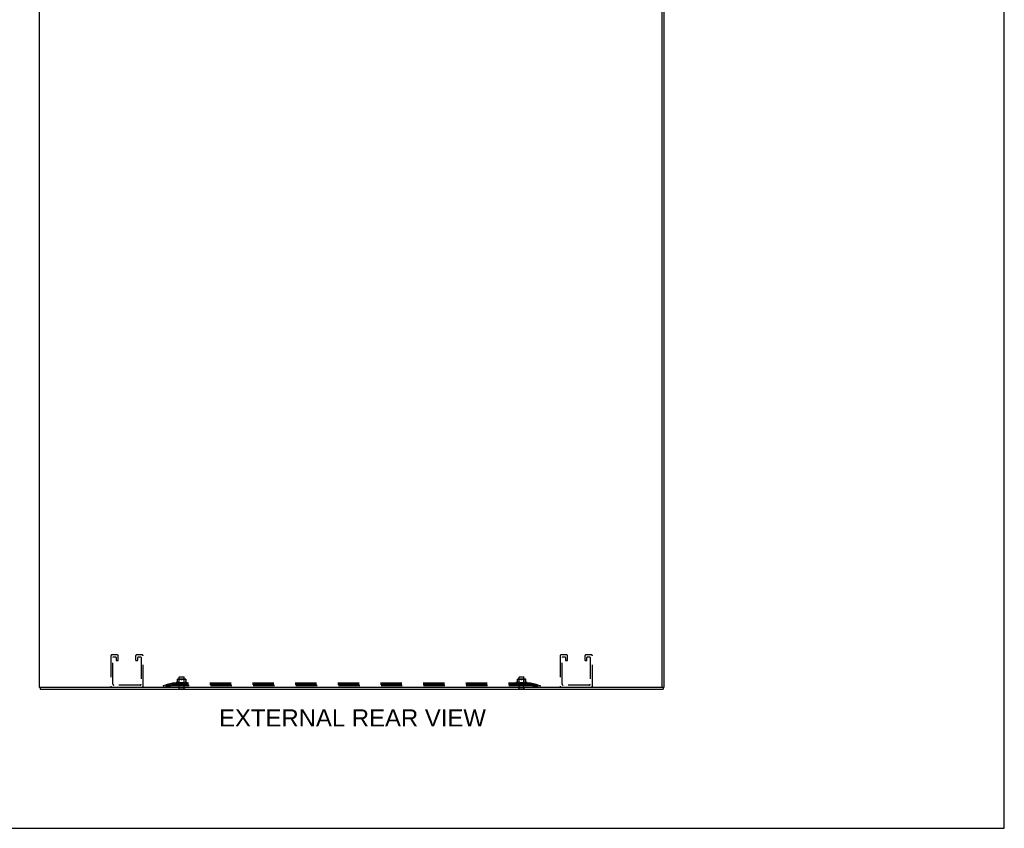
# Model space of a CAD drawing. Header units: inches. Extents: x 0 to 195, y 0 to 126.
# Tile 39 of 41: x 146 to 195, y 0 to 41. Entities that reach past the tile are written whole.
import ezdxf

# ---------------------------------------------------------------- set-up
doc = ezdxf.new("R2010")
doc.units = ezdxf.units.IN
doc.header["$LTSCALE"] = 10.747126
doc.header["$MEASUREMENT"] = 0
doc.linetypes.add('HIDDEN', pattern=[0.2, 0.1, -0.1])
doc.layers.get('0').update_dxf_attribs({"linetype": 'CONTINUOUS'})
doc.layers.add('DEFAULT_2', color=8, linetype='HIDDEN')
doc.layers.add('DIMENSIONS', color=7, linetype='CONTINUOUS')
doc.styles.get("Standard").update_dxf_attribs({"font": 'arial.ttf'})

msp = doc.modelspace()

# ---------------------------------------------------------------- linework, layer by layer
at = {"color": 7, "linetype": 'Continuous'}
for p, q in [((195.402, 0), (195.402, 126.437)), ((146.817, 7.118), (146.817, 7.014)), ((147.596, 7.01), (147.596, 7.014)), ((147.596, 7.01), (147.933, 7.01)), ((147.933, 7.01), (147.933, 7.014)), ((153.782, 7.01), (153.782, 7.014)), ((153.782, 7.01), (154.119, 7.01)), ((154.119, 7.01), (154.119, 7.014)), ((170.907, 7.01), (170.907, 7.014)), ((170.907, 7.01), (171.244, 7.01)), ((171.244, 7.01), (171.244, 7.014)), ((177.092, 7.01), (177.092, 7.014)), ((177.092, 7.01), (177.429, 7.01)), ((177.429, 7.01), (177.429, 7.014)), ((178.157, 7.118), (178.157, 7.133)), ((178.157, 7.118), (178.261, 7.118)), ((178.209, 7.118), (178.209, 7.014)), ((0, 0), (195.402, 0))]:
    msp.add_line(p, q, dxfattribs=at)
at = {"color": 3, "linetype": 'Continuous'}
for p, q in [((146.765, 77.776), (146.765, 7.118)), ((178.157, 7.133), (178.157, 77.761)), ((178.261, 7.118), (178.261, 77.776)), ((146.765, 7.118), (178.142, 7.118)), ((146.817, 7.014), (178.209, 7.014))]:
    msp.add_line(p, q, dxfattribs=at)
msp.add_arc((178.142, 7.133), 0.015, 270, 360, dxfattribs=at)
at = {"layer": 'DEFAULT_2', "color": 8, "linetype": 'HIDDEN'}
for p, q in [((150.381, 8.697), (150.381, 7.164)), ((150.71, 8.743), (150.427, 8.743)), ((150.485, 7.268), (150.485, 8.616)), ((150.508, 8.639), (150.629, 8.639)), ((150.652, 8.616), (150.652, 8.485)), ((150.675, 8.462), (150.733, 8.462)), ((150.756, 8.485), (150.756, 8.697)), ((151.631, 8.697), (151.631, 8.485)), ((151.654, 8.462), (151.712, 8.462)), ((151.96, 8.743), (151.677, 8.743)), ((151.735, 8.485), (151.735, 8.616)), ((151.758, 8.639), (151.879, 8.639)), ((151.902, 8.616), (151.902, 7.268)), ((152.006, 7.164), (152.006, 8.697)), ((173.019, 8.697), (173.019, 7.164)), ((173.348, 8.743), (173.065, 8.743)), ((173.123, 7.268), (173.123, 8.616)), ((173.146, 8.639), (173.267, 8.639)), ((173.29, 8.616), (173.29, 8.485)), ((173.313, 8.462), (173.371, 8.462)), ((173.394, 8.485), (173.394, 8.697)), ((174.269, 8.697), (174.269, 8.485)), ((174.292, 8.462), (174.35, 8.462)), ((174.598, 8.743), (174.315, 8.743)), ((174.373, 8.485), (174.373, 8.616)), ((174.396, 8.639), (174.517, 8.639)), ((174.54, 8.616), (174.54, 7.268)), ((174.644, 7.164), (174.644, 8.697)), ((153.742, 7.39), (153.742, 7.52)), ((153.765, 7.508), (153.756, 7.504)), ((153.774, 7.511), (153.765, 7.508)), ((154.13, 7.525), (153.771, 7.525)), ((153.783, 7.513), (153.774, 7.511)), ((153.793, 7.515), (153.783, 7.513)), ((153.802, 7.517), (153.793, 7.515)), ((153.812, 7.518), (153.802, 7.517)), ((153.825, 7.505), (153.805, 7.525)), ((153.82, 7.519), (153.811, 7.518)), ((153.829, 7.519), (153.82, 7.519)), ((154.075, 7.505), (153.825, 7.505)), ((153.825, 7.342), (153.825, 7.505)), ((153.836, 7.635), (153.826, 7.625)), ((154.074, 7.625), (153.826, 7.625)), ((153.826, 7.028), (153.826, 7.625)), ((153.838, 7.52), (153.829, 7.519)), ((153.836, 7.635), (154.064, 7.635)), ((153.846, 7.52), (153.837, 7.52)), ((153.854, 7.52), (153.846, 7.52)), ((153.863, 7.519), (153.854, 7.52)), ((153.872, 7.519), (153.863, 7.519)), ((153.881, 7.518), (153.872, 7.519)), ((153.89, 7.517), (153.881, 7.518)), ((153.9, 7.515), (153.89, 7.517)), ((153.909, 7.513), (153.899, 7.515)), ((153.918, 7.511), (153.909, 7.513)), ((153.927, 7.508), (153.936, 7.504)), ((153.973, 7.508), (153.965, 7.504)), ((153.982, 7.511), (153.973, 7.508)), ((153.991, 7.513), (153.982, 7.511)), ((154.001, 7.515), (153.991, 7.513)), ((154.01, 7.517), (154.001, 7.515)), ((154.02, 7.518), (154.01, 7.517)), ((154.029, 7.519), (154.019, 7.518)), ((154.038, 7.519), (154.029, 7.519)), ((154.046, 7.52), (154.037, 7.519)), ((154.055, 7.52), (154.046, 7.52)), ((154.063, 7.52), (154.054, 7.52)), ((154.071, 7.519), (154.063, 7.52)), ((154.064, 7.635), (154.074, 7.625)), ((154.08, 7.519), (154.071, 7.519)), ((154.074, 7.028), (154.074, 7.625)), ((154.075, 7.505), (154.095, 7.525)), ((154.075, 7.342), (154.075, 7.505)), ((154.089, 7.518), (154.08, 7.519)), ((154.098, 7.517), (154.089, 7.518)), ((154.108, 7.515), (154.098, 7.517)), ((154.117, 7.513), (154.108, 7.515)), ((154.158, 7.52), (154.158, 7.39)), ((170.867, 7.39), (170.867, 7.52)), ((170.89, 7.508), (170.881, 7.504)), ((170.899, 7.511), (170.89, 7.508)), ((171.255, 7.525), (170.896, 7.525)), ((170.908, 7.513), (170.899, 7.511)), ((170.918, 7.515), (170.908, 7.513)), ((170.927, 7.517), (170.918, 7.515)), ((170.937, 7.518), (170.927, 7.517)), ((170.95, 7.505), (170.93, 7.525)), ((170.945, 7.519), (170.936, 7.518)), ((170.954, 7.519), (170.945, 7.519)), ((171.2, 7.505), (170.95, 7.505)), ((170.95, 7.342), (170.95, 7.505)), ((170.961, 7.635), (170.951, 7.625)), ((171.199, 7.625), (170.951, 7.625)), ((170.951, 7.028), (170.951, 7.625)), ((170.963, 7.52), (170.954, 7.519)), ((170.961, 7.635), (171.189, 7.635)), ((170.971, 7.52), (170.962, 7.52)), ((170.979, 7.52), (170.971, 7.52)), ((170.988, 7.519), (170.979, 7.52)), ((170.997, 7.519), (170.988, 7.519)), ((171.006, 7.518), (170.997, 7.519)), ((171.015, 7.517), (171.006, 7.518)), ((171.025, 7.515), (171.015, 7.517)), ((171.034, 7.513), (171.024, 7.515)), ((171.043, 7.511), (171.034, 7.513)), ((171.052, 7.508), (171.061, 7.504)), ((171.098, 7.508), (171.09, 7.504)), ((171.107, 7.511), (171.098, 7.508)), ((171.116, 7.513), (171.107, 7.511)), ((171.126, 7.515), (171.116, 7.513)), ((171.135, 7.517), (171.126, 7.515)), ((171.145, 7.518), (171.135, 7.517)), ((171.154, 7.519), (171.144, 7.518)), ((171.163, 7.519), (171.154, 7.519)), ((171.171, 7.52), (171.162, 7.519)), ((171.18, 7.52), (171.171, 7.52)), ((171.188, 7.52), (171.179, 7.52)), ((171.196, 7.519), (171.188, 7.52)), ((171.189, 7.635), (171.199, 7.625)), ((171.205, 7.519), (171.196, 7.519)), ((171.199, 7.028), (171.199, 7.625)), ((171.2, 7.505), (171.22, 7.525)), ((171.2, 7.342), (171.2, 7.505)), ((171.214, 7.518), (171.205, 7.519)), ((171.223, 7.517), (171.214, 7.518)), ((171.233, 7.515), (171.223, 7.517)), ((171.242, 7.513), (171.233, 7.515)), ((171.252, 7.511), (171.242, 7.513)), ((171.26, 7.508), (171.252, 7.511)), ((171.26, 7.508), (171.269, 7.504)), ((171.283, 7.52), (171.283, 7.39)), ((151.856, 7.222), (150.531, 7.222)), ((153.013, 7.194), (153.493, 7.318)), ((153.013, 7.194), (153.032, 7.119)), ((153.032, 7.119), (153.513, 7.243)), ((153.505, 7.32), (153.145, 7.233)), ((153.505, 7.245), (153.145, 7.158)), ((153.145, 7.233), (153.145, 7.158)), ((153.145, 7.228), (153.165, 7.153)), ((153.493, 7.318), (153.513, 7.243)), ((153.533, 7.325), (153.505, 7.32)), ((153.505, 7.32), (153.505, 7.245)), ((153.533, 7.25), (153.505, 7.245)), ((171.517, 7.194), (153.508, 7.194)), ((171.517, 7.119), (153.508, 7.119)), ((153.533, 7.325), (153.513, 7.318)), ((153.513, 7.318), (153.513, 7.243)), ((153.533, 7.25), (153.513, 7.243)), ((153.533, 7.325), (153.533, 7.245)), ((171.493, 7.323), (153.533, 7.323)), ((171.493, 7.245), (153.533, 7.245)), ((153.669, 7.34), (153.669, 7.339)), ((153.673, 7.328), (153.673, 7.327)), ((153.722, 7.371), (153.68, 7.355)), ((153.809, 7.324), (153.682, 7.326)), ((153.696, 7.326), (153.695, 7.326)), ((153.817, 7.324), (153.696, 7.326)), ((153.817, 7.324), (153.698, 7.326)), ((153.719, 7.326), (153.719, 7.326)), ((153.719, 7.326), (153.724, 7.325)), ((153.829, 7.324), (153.719, 7.326)), ((153.719, 7.326), (153.719, 7.326)), ((153.723, 7.326), (153.722, 7.326)), ((153.83, 7.324), (153.723, 7.326)), ((153.751, 7.326), (153.751, 7.326)), ((153.846, 7.324), (153.751, 7.326)), ((153.847, 7.324), (153.755, 7.326)), ((153.761, 7.325), (153.769, 7.324)), ((153.769, 7.324), (153.775, 7.323)), ((153.782, 7.028), (154.119, 7.028)), ((153.782, 7.014), (153.782, 7.028)), ((153.867, 7.324), (153.79, 7.326)), ((153.79, 7.326), (153.79, 7.326)), ((153.867, 7.324), (153.795, 7.326)), ((153.806, 7.324), (153.817, 7.323)), ((153.806, 7.323), (153.807, 7.324)), ((153.807, 7.324), (153.825, 7.342)), ((153.807, 7.324), (153.807, 7.324)), ((153.809, 7.324), (153.809, 7.324)), ((153.809, 7.324), (153.809, 7.324)), ((153.81, 7.323), (153.81, 7.245)), ((153.813, 7.323), (153.817, 7.324)), ((153.817, 7.324), (153.817, 7.324)), ((153.82, 7.323), (153.817, 7.324)), ((153.817, 7.324), (153.817, 7.324)), ((153.824, 7.323), (153.829, 7.324)), ((154.075, 7.342), (153.825, 7.342)), ((153.829, 7.324), (153.83, 7.324)), ((153.83, 7.324), (153.829, 7.324)), ((153.834, 7.323), (153.83, 7.324)), ((153.89, 7.324), (153.834, 7.326)), ((153.834, 7.326), (153.835, 7.326)), ((153.835, 7.326), (153.843, 7.325)), ((153.891, 7.324), (153.84, 7.326)), ((153.84, 7.323), (153.846, 7.324)), ((153.843, 7.325), (153.863, 7.323)), ((153.852, 7.323), (153.846, 7.324)), ((153.847, 7.324), (153.846, 7.324)), ((153.846, 7.324), (153.846, 7.324)), ((153.859, 7.323), (153.867, 7.324)), ((153.874, 7.323), (153.867, 7.324)), ((153.867, 7.324), (153.867, 7.324)), ((153.867, 7.324), (153.867, 7.324)), ((153.882, 7.323), (153.89, 7.324)), ((153.883, 7.326), (153.913, 7.323)), ((153.916, 7.324), (153.883, 7.326)), ((153.883, 7.326), (153.883, 7.326)), ((153.917, 7.324), (153.889, 7.326)), ((153.891, 7.324), (153.89, 7.324)), ((153.89, 7.324), (153.891, 7.324)), ((153.899, 7.323), (153.891, 7.324)), ((153.907, 7.323), (153.916, 7.324)), ((153.917, 7.324), (153.916, 7.324)), ((153.916, 7.324), (153.917, 7.324)), ((153.925, 7.323), (153.917, 7.324)), ((153.934, 7.323), (153.943, 7.324)), ((153.952, 7.323), (153.944, 7.324)), ((153.945, 7.324), (153.945, 7.324)), ((153.945, 7.324), (153.945, 7.324)), ((153.945, 7.324), (153.945, 7.324)), ((153.945, 7.324), (153.945, 7.324)), ((153.947, 7.323), (153.946, 7.323)), ((153.992, 7.326), (153.962, 7.323)), ((153.98, 7.323), (153.971, 7.324)), ((153.985, 7.326), (153.977, 7.325)), ((153.989, 7.323), (153.997, 7.324)), ((154.036, 7.326), (153.997, 7.324)), ((154.042, 7.326), (153.997, 7.324)), ((154.006, 7.323), (153.997, 7.324)), ((153.997, 7.324), (153.997, 7.324)), ((153.997, 7.324), (153.997, 7.324)), ((154.042, 7.326), (154.012, 7.323)), ((154.014, 7.323), (154.022, 7.324)), ((154.084, 7.326), (154.022, 7.324)), ((154.089, 7.326), (154.022, 7.324)), ((154.03, 7.323), (154.022, 7.324)), ((154.022, 7.324), (154.022, 7.324)), ((154.022, 7.324), (154.022, 7.324)), ((154.022, 7.324), (154.022, 7.324)), ((154.038, 7.323), (154.044, 7.324)), ((154.042, 7.326), (154.042, 7.326)), ((154.126, 7.326), (154.044, 7.324)), ((154.131, 7.326), (154.044, 7.324)), ((154.051, 7.323), (154.044, 7.324)), ((154.044, 7.324), (154.044, 7.324)), ((154.044, 7.324), (154.044, 7.324)), ((154.058, 7.323), (154.063, 7.324)), ((154.061, 7.323), (154.072, 7.324)), ((154.162, 7.326), (154.063, 7.324)), ((154.166, 7.326), (154.063, 7.324)), ((154.069, 7.323), (154.063, 7.324)), ((154.063, 7.324), (154.063, 7.324)), ((154.063, 7.324), (154.063, 7.324)), ((154.072, 7.324), (154.089, 7.326)), ((154.074, 7.323), (154.078, 7.324)), ((154.094, 7.323), (154.075, 7.342)), ((154.191, 7.326), (154.078, 7.324)), ((154.194, 7.326), (154.078, 7.324)), ((154.082, 7.323), (154.078, 7.324)), ((154.078, 7.324), (154.078, 7.324)), ((154.078, 7.324), (154.078, 7.324)), ((154.211, 7.326), (154.088, 7.324)), ((154.213, 7.326), (154.088, 7.324)), ((154.088, 7.324), (154.088, 7.324)), ((154.091, 7.323), (154.088, 7.324)), ((154.088, 7.324), (154.088, 7.324)), ((154.089, 7.326), (154.089, 7.326)), ((154.091, 7.323), (154.091, 7.245)), ((154.222, 7.326), (154.093, 7.324)), ((154.093, 7.324), (154.093, 7.324)), ((154.093, 7.324), (154.093, 7.324)), ((154.105, 7.323), (154.111, 7.324)), ((154.111, 7.324), (154.12, 7.325)), ((154.119, 7.014), (154.119, 7.028)), ((154.12, 7.325), (154.131, 7.326)), ((154.131, 7.326), (154.131, 7.326)), ((154.153, 7.324), (154.16, 7.325)), ((154.16, 7.325), (154.166, 7.326)), ((154.162, 7.326), (154.162, 7.326)), ((154.166, 7.326), (154.166, 7.326)), ((154.178, 7.371), (154.22, 7.355)), ((154.194, 7.326), (154.194, 7.326)), ((154.231, 7.34), (154.231, 7.339)), ((170.794, 7.34), (170.794, 7.339)), ((170.798, 7.328), (170.798, 7.327)), ((170.847, 7.371), (170.805, 7.355)), ((170.934, 7.324), (170.807, 7.326)), ((170.821, 7.326), (170.82, 7.326)), ((170.942, 7.324), (170.821, 7.326)), ((170.942, 7.324), (170.823, 7.326)), ((170.954, 7.324), (170.844, 7.326)), ((170.844, 7.326), (170.844, 7.326)), ((170.844, 7.326), (170.844, 7.326)), ((170.844, 7.326), (170.849, 7.325)), ((170.848, 7.326), (170.847, 7.326)), ((170.955, 7.324), (170.848, 7.326)), ((170.971, 7.324), (170.876, 7.326)), ((170.876, 7.326), (170.876, 7.326)), ((170.972, 7.324), (170.88, 7.326)), ((170.886, 7.325), (170.894, 7.324)), ((170.894, 7.324), (170.9, 7.323)), ((170.907, 7.028), (171.244, 7.028)), ((170.907, 7.014), (170.907, 7.028)), ((170.992, 7.324), (170.915, 7.326)), ((170.915, 7.326), (170.915, 7.326)), ((170.992, 7.324), (170.92, 7.326)), ((170.931, 7.324), (170.942, 7.323)), ((170.931, 7.323), (170.932, 7.324)), ((170.932, 7.324), (170.95, 7.342)), ((170.932, 7.324), (170.932, 7.324)), ((170.934, 7.324), (170.934, 7.324)), ((170.934, 7.324), (170.934, 7.324)), ((170.935, 7.323), (170.935, 7.245)), ((170.938, 7.323), (170.942, 7.324)), ((170.942, 7.324), (170.942, 7.324)), ((170.942, 7.324), (170.942, 7.324)), ((170.945, 7.323), (170.942, 7.324)), ((170.949, 7.323), (170.954, 7.324)), ((171.2, 7.342), (170.95, 7.342)), ((170.955, 7.324), (170.954, 7.324)), ((170.954, 7.324), (170.955, 7.324)), ((170.959, 7.323), (170.955, 7.324)), ((171.015, 7.324), (170.959, 7.326)), ((170.959, 7.326), (170.96, 7.326)), ((170.96, 7.326), (170.968, 7.325)), ((171.016, 7.324), (170.965, 7.326)), ((170.965, 7.323), (170.971, 7.324)), ((170.968, 7.325), (170.988, 7.323)), ((170.972, 7.324), (170.971, 7.324)), ((170.971, 7.324), (170.971, 7.324)), ((170.977, 7.323), (170.971, 7.324)), ((170.984, 7.323), (170.992, 7.324)), ((170.992, 7.324), (170.992, 7.324)), ((170.992, 7.324), (170.992, 7.324)), ((170.999, 7.323), (170.992, 7.324)), ((171.007, 7.323), (171.015, 7.324)), ((171.041, 7.324), (171.008, 7.326)), ((171.008, 7.326), (171.008, 7.326)), ((171.008, 7.326), (171.038, 7.323)), ((171.042, 7.324), (171.014, 7.326)), ((171.016, 7.324), (171.015, 7.324)), ((171.015, 7.324), (171.016, 7.324)), ((171.024, 7.323), (171.016, 7.324)), ((171.032, 7.323), (171.041, 7.324)), ((171.042, 7.324), (171.041, 7.324)), ((171.041, 7.324), (171.042, 7.324)), ((171.05, 7.323), (171.042, 7.324)), ((171.059, 7.323), (171.068, 7.324)), ((171.077, 7.323), (171.069, 7.324)), ((171.07, 7.324), (171.07, 7.324)), ((171.07, 7.324), (171.07, 7.324)), ((171.07, 7.324), (171.07, 7.324)), ((171.07, 7.324), (171.07, 7.324)), ((171.072, 7.323), (171.071, 7.323)), ((171.117, 7.326), (171.087, 7.323)), ((171.105, 7.323), (171.096, 7.324)), ((171.11, 7.326), (171.102, 7.325)), ((171.114, 7.323), (171.122, 7.324)), ((171.161, 7.326), (171.122, 7.324)), ((171.167, 7.326), (171.122, 7.324)), ((171.122, 7.324), (171.122, 7.324)), ((171.122, 7.324), (171.122, 7.324)), ((171.131, 7.323), (171.122, 7.324)), ((171.167, 7.326), (171.137, 7.323)), ((171.139, 7.323), (171.147, 7.324)), ((171.209, 7.326), (171.147, 7.324)), ((171.214, 7.326), (171.147, 7.324)), ((171.147, 7.324), (171.147, 7.324)), ((171.147, 7.324), (171.147, 7.324)), ((171.147, 7.324), (171.147, 7.324)), ((171.155, 7.323), (171.147, 7.324)), ((171.163, 7.323), (171.169, 7.324)), ((171.167, 7.326), (171.167, 7.326)), ((171.251, 7.326), (171.169, 7.324)), ((171.256, 7.326), (171.169, 7.324)), ((171.169, 7.324), (171.169, 7.324)), ((171.169, 7.324), (171.169, 7.324)), ((171.176, 7.323), (171.169, 7.324)), ((171.183, 7.323), (171.188, 7.324)), ((171.186, 7.323), (171.197, 7.324)), ((171.287, 7.326), (171.188, 7.324)), ((171.291, 7.326), (171.188, 7.324)), ((171.188, 7.324), (171.188, 7.324)), ((171.188, 7.324), (171.188, 7.324)), ((171.194, 7.323), (171.188, 7.324)), ((171.197, 7.324), (171.214, 7.326)), ((171.199, 7.323), (171.203, 7.324)), ((171.219, 7.323), (171.2, 7.342)), ((171.316, 7.326), (171.203, 7.324)), ((171.319, 7.326), (171.203, 7.324)), ((171.203, 7.324), (171.203, 7.324)), ((171.203, 7.324), (171.203, 7.324)), ((171.207, 7.323), (171.203, 7.324)), ((171.336, 7.326), (171.213, 7.324)), ((171.338, 7.326), (171.213, 7.324)), ((171.213, 7.324), (171.213, 7.324)), ((171.213, 7.324), (171.213, 7.324)), ((171.216, 7.323), (171.213, 7.324)), ((171.214, 7.326), (171.214, 7.326)), ((171.216, 7.323), (171.216, 7.245)), ((171.347, 7.326), (171.218, 7.324)), ((171.218, 7.324), (171.218, 7.324)), ((171.218, 7.324), (171.218, 7.324)), ((171.23, 7.323), (171.236, 7.324)), ((171.236, 7.324), (171.245, 7.325)), ((171.244, 7.014), (171.244, 7.028)), ((171.245, 7.325), (171.256, 7.326)), ((171.256, 7.326), (171.256, 7.326)), ((171.278, 7.324), (171.285, 7.325)), ((171.285, 7.325), (171.291, 7.326)), ((171.287, 7.326), (171.287, 7.326)), ((171.291, 7.326), (171.291, 7.326)), ((171.303, 7.371), (171.345, 7.355)), ((171.319, 7.326), (171.319, 7.326)), ((171.356, 7.34), (171.356, 7.339)), ((171.521, 7.32), (171.493, 7.325)), ((171.513, 7.318), (171.493, 7.325)), ((171.493, 7.325), (171.493, 7.245)), ((171.521, 7.245), (171.493, 7.25)), ((171.513, 7.243), (171.493, 7.25)), ((171.513, 7.318), (171.513, 7.243)), ((171.532, 7.318), (171.513, 7.243)), ((171.513, 7.243), (171.993, 7.119)), ((171.88, 7.233), (171.521, 7.32)), ((171.521, 7.32), (171.521, 7.245)), ((171.88, 7.158), (171.521, 7.245)), ((171.532, 7.318), (172.013, 7.194)), ((171.88, 7.228), (171.861, 7.153)), ((171.88, 7.233), (171.88, 7.158)), ((172.013, 7.194), (171.993, 7.119)), ((174.494, 7.222), (173.169, 7.222))]:
    msp.add_line(p, q, dxfattribs=at)
for points in [[(153.744, 7.501), (153.743, 7.501), (153.743, 7.502), (153.742, 7.503), (153.742, 7.504)], [(153.744, 7.501), (153.746, 7.501), (153.747, 7.501), (153.749, 7.501)], [(153.756, 7.504), (153.754, 7.503), (153.751, 7.502), (153.749, 7.501)], [(153.936, 7.504), (153.927, 7.508), (153.918, 7.511)], [(153.941, 7.502), (153.939, 7.503), (153.937, 7.504), (153.936, 7.504)], [(153.936, 7.504), (153.938, 7.503), (153.94, 7.502), (153.943, 7.502), (153.945, 7.501), (153.948, 7.501), (153.95, 7.501)], [(153.95, 7.501), (153.948, 7.501), (153.946, 7.501), (153.944, 7.501), (153.942, 7.502)], [(153.95, 7.501), (153.953, 7.501), (153.955, 7.501), (153.957, 7.502), (153.96, 7.502), (153.962, 7.503), (153.965, 7.504)], [(153.958, 7.502), (153.956, 7.501), (153.955, 7.501), (153.953, 7.501), (153.952, 7.501), (153.95, 7.501)], [(153.965, 7.504), (153.963, 7.504), (153.962, 7.503), (153.961, 7.503), (153.959, 7.502)], [(154.135, 7.508), (154.127, 7.511), (154.117, 7.513)], [(154.127, 7.511), (154.135, 7.508), (154.144, 7.504)], [(154.153, 7.501), (154.151, 7.501), (154.149, 7.502), (154.147, 7.503), (154.144, 7.504)], [(154.153, 7.501), (154.155, 7.501), (154.156, 7.501)], [(154.158, 7.504), (154.158, 7.503), (154.158, 7.502), (154.157, 7.501), (154.156, 7.501)], [(170.881, 7.504), (170.879, 7.503), (170.876, 7.502), (170.874, 7.501), (170.872, 7.501), (170.871, 7.501), (170.869, 7.501), (170.868, 7.501), (170.868, 7.502), (170.867, 7.503), (170.867, 7.504)], [(171.061, 7.504), (171.052, 7.508), (171.043, 7.511)], [(171.066, 7.502), (171.064, 7.503), (171.062, 7.504), (171.061, 7.504)], [(171.061, 7.504), (171.063, 7.503), (171.065, 7.502), (171.068, 7.502), (171.07, 7.501), (171.073, 7.501), (171.075, 7.501)], [(171.075, 7.501), (171.073, 7.501), (171.071, 7.501), (171.069, 7.501), (171.067, 7.502)], [(171.075, 7.501), (171.078, 7.501), (171.08, 7.501), (171.082, 7.502), (171.085, 7.502), (171.087, 7.503), (171.09, 7.504)], [(171.083, 7.502), (171.081, 7.501), (171.08, 7.501), (171.078, 7.501), (171.077, 7.501), (171.075, 7.501)], [(171.09, 7.504), (171.088, 7.504), (171.087, 7.503), (171.086, 7.503), (171.084, 7.502)], [(171.283, 7.504), (171.283, 7.503), (171.283, 7.502), (171.282, 7.501), (171.281, 7.501), (171.28, 7.501), (171.278, 7.501), (171.276, 7.501), (171.274, 7.502), (171.272, 7.503), (171.269, 7.504)], [(153.508, 7.194), (153.49, 7.194), (153.471, 7.195), (153.453, 7.195), (153.435, 7.196), (153.416, 7.196), (153.398, 7.197), (153.38, 7.198), (153.363, 7.2), (153.345, 7.201), (153.328, 7.203), (153.31, 7.204), (153.294, 7.206), (153.277, 7.208), (153.261, 7.211), (153.245, 7.213), (153.229, 7.215), (153.214, 7.218), (153.2, 7.221), (153.185, 7.224), (153.171, 7.227), (153.158, 7.23), (153.145, 7.233)], [(153.508, 7.119), (153.49, 7.119), (153.471, 7.119), (153.453, 7.119), (153.435, 7.12), (153.416, 7.121), (153.398, 7.122), (153.38, 7.123), (153.363, 7.124), (153.345, 7.126), (153.328, 7.127), (153.31, 7.129), (153.294, 7.131), (153.277, 7.133), (153.261, 7.135), (153.245, 7.137), (153.229, 7.14), (153.214, 7.143), (153.2, 7.145), (153.185, 7.148), (153.171, 7.151), (153.158, 7.154), (153.145, 7.158)], [(153.533, 7.323), (153.529, 7.323), (153.526, 7.323), (153.523, 7.322), (153.519, 7.321), (153.516, 7.32), (153.513, 7.318)], [(153.533, 7.245), (153.529, 7.245), (153.526, 7.245), (153.523, 7.245), (153.519, 7.244), (153.516, 7.243), (153.513, 7.243)], [(153.807, 7.324), (153.678, 7.326), (153.677, 7.326), (153.677, 7.326), (153.676, 7.326), (153.676, 7.326), (153.676, 7.326), (153.675, 7.326), (153.675, 7.326), (153.675, 7.327), (153.674, 7.327), (153.674, 7.327), (153.674, 7.327), (153.674, 7.327), (153.674, 7.327), (153.673, 7.327), (153.673, 7.328), (153.673, 7.328)], [(153.673, 7.328), (153.674, 7.327), (153.675, 7.326), (153.676, 7.325), (153.678, 7.325), (153.679, 7.324), (153.68, 7.324), (153.682, 7.323)], [(153.673, 7.327), (153.674, 7.327), (153.674, 7.327)], [(153.674, 7.327), (153.674, 7.327), (153.674, 7.327), (153.674, 7.327), (153.674, 7.327), (153.675, 7.326), (153.675, 7.326), (153.675, 7.326), (153.675, 7.326), (153.675, 7.326), (153.676, 7.326), (153.676, 7.325), (153.676, 7.325), (153.676, 7.325), (153.677, 7.325), (153.677, 7.325), (153.677, 7.325), (153.677, 7.324), (153.678, 7.324), (153.678, 7.324), (153.678, 7.324), (153.679, 7.324), (153.679, 7.324), (153.68, 7.323), (153.68, 7.323), (153.68, 7.323)], [(153.68, 7.326), (153.681, 7.326), (153.683, 7.325), (153.685, 7.325), (153.686, 7.324), (153.688, 7.324), (153.69, 7.324), (153.692, 7.323)], [(153.682, 7.326), (153.681, 7.326), (153.681, 7.326), (153.68, 7.326), (153.68, 7.326)], [(153.683, 7.326), (153.683, 7.326), (153.682, 7.326), (153.682, 7.326), (153.681, 7.326), (153.681, 7.326), (153.681, 7.326)], [(153.681, 7.326), (153.681, 7.326), (153.681, 7.326), (153.681, 7.326), (153.681, 7.326), (153.682, 7.326)], [(153.682, 7.326), (153.683, 7.325), (153.683, 7.325), (153.684, 7.325), (153.684, 7.324), (153.685, 7.324), (153.686, 7.324), (153.686, 7.323), (153.687, 7.323)], [(153.695, 7.326), (153.697, 7.326), (153.699, 7.325), (153.702, 7.325), (153.704, 7.324), (153.707, 7.324), (153.71, 7.323), (153.711, 7.323)], [(153.697, 7.326), (153.697, 7.326), (153.697, 7.326), (153.697, 7.326), (153.698, 7.326), (153.698, 7.326), (153.698, 7.325), (153.699, 7.325)], [(153.698, 7.326), (153.698, 7.326), (153.698, 7.326), (153.697, 7.326)], [(153.699, 7.325), (153.7, 7.325), (153.701, 7.324), (153.701, 7.324), (153.702, 7.324), (153.703, 7.323), (153.703, 7.323)], [(153.722, 7.326), (153.722, 7.326), (153.723, 7.326), (153.723, 7.326), (153.723, 7.325), (153.724, 7.325), (153.725, 7.325), (153.725, 7.325), (153.726, 7.324), (153.727, 7.324), (153.728, 7.324), (153.728, 7.323), (153.729, 7.323)], [(153.742, 7.398), (153.742, 7.395), (153.741, 7.391), (153.74, 7.387), (153.738, 7.384), (153.736, 7.381), (153.734, 7.378), (153.731, 7.376), (153.728, 7.373), (153.725, 7.372), (153.723, 7.371)], [(153.724, 7.325), (153.728, 7.325), (153.731, 7.324), (153.734, 7.324), (153.737, 7.323), (153.739, 7.323)], [(153.751, 7.326), (153.754, 7.326), (153.761, 7.325)], [(153.755, 7.326), (153.755, 7.326), (153.755, 7.326), (153.755, 7.326), (153.756, 7.326), (153.756, 7.326), (153.757, 7.325), (153.757, 7.325), (153.758, 7.325), (153.76, 7.324)], [(153.76, 7.324), (153.76, 7.324), (153.761, 7.323), (153.762, 7.323)], [(153.79, 7.326), (153.793, 7.326), (153.806, 7.324)], [(153.795, 7.326), (153.795, 7.326), (153.796, 7.326), (153.796, 7.326), (153.797, 7.325), (153.797, 7.325), (153.798, 7.325)], [(153.798, 7.325), (153.8, 7.324), (153.801, 7.324), (153.802, 7.323), (153.802, 7.323)], [(153.806, 7.323), (153.806, 7.323), (153.806, 7.324), (153.807, 7.324), (153.807, 7.324)], [(153.807, 7.323), (153.808, 7.323), (153.808, 7.324), (153.809, 7.324), (153.809, 7.324)], [(153.808, 7.323), (153.808, 7.323), (153.809, 7.324), (153.809, 7.324), (153.809, 7.324), (153.809, 7.324), (153.809, 7.324)], [(153.811, 7.323), (153.81, 7.323), (153.81, 7.324), (153.81, 7.324), (153.809, 7.324)], [(153.809, 7.323), (153.809, 7.323), (153.809, 7.324), (153.809, 7.324), (153.809, 7.324), (153.809, 7.324)], [(153.815, 7.323), (153.815, 7.323), (153.816, 7.324), (153.816, 7.324), (153.817, 7.324), (153.817, 7.324), (153.817, 7.324)], [(153.818, 7.323), (153.818, 7.323), (153.818, 7.324), (153.817, 7.324), (153.817, 7.324), (153.817, 7.324)], [(153.827, 7.323), (153.828, 7.323), (153.828, 7.324), (153.829, 7.324), (153.829, 7.324), (153.829, 7.324), (153.829, 7.324)], [(153.831, 7.323), (153.831, 7.323), (153.83, 7.324), (153.83, 7.324), (153.83, 7.324), (153.83, 7.324)], [(153.84, 7.326), (153.84, 7.326), (153.841, 7.326), (153.841, 7.326), (153.842, 7.325), (153.843, 7.325), (153.843, 7.325), (153.844, 7.325)], [(153.843, 7.323), (153.844, 7.323), (153.845, 7.324), (153.845, 7.324), (153.846, 7.324), (153.846, 7.324), (153.846, 7.324)], [(153.844, 7.325), (153.845, 7.324), (153.846, 7.323), (153.847, 7.323)], [(153.848, 7.323), (153.848, 7.323), (153.848, 7.324), (153.847, 7.324), (153.847, 7.324), (153.847, 7.324)], [(153.864, 7.323), (153.864, 7.323), (153.865, 7.324), (153.866, 7.324), (153.866, 7.324), (153.867, 7.324), (153.867, 7.324)], [(153.869, 7.323), (153.869, 7.323), (153.869, 7.324), (153.868, 7.324), (153.868, 7.324), (153.867, 7.324)], [(153.887, 7.323), (153.888, 7.323), (153.888, 7.324), (153.889, 7.324), (153.89, 7.324), (153.89, 7.324), (153.89, 7.324)], [(153.889, 7.326), (153.889, 7.326), (153.89, 7.326), (153.891, 7.326), (153.891, 7.325), (153.892, 7.325), (153.893, 7.325), (153.893, 7.325), (153.894, 7.324), (153.895, 7.324)], [(153.893, 7.323), (153.893, 7.323), (153.892, 7.324), (153.892, 7.324), (153.891, 7.324), (153.891, 7.324)], [(153.895, 7.324), (153.895, 7.323), (153.895, 7.323)], [(153.913, 7.323), (153.914, 7.323), (153.914, 7.324), (153.915, 7.324), (153.915, 7.324), (153.916, 7.324), (153.916, 7.324)], [(153.919, 7.323), (153.919, 7.323), (153.918, 7.324), (153.918, 7.324), (153.917, 7.324), (153.917, 7.324)], [(153.944, 7.325), (153.944, 7.325), (153.943, 7.325), (153.943, 7.325), (153.942, 7.326), (153.942, 7.326), (153.941, 7.326), (153.94, 7.326), (153.94, 7.326)], [(153.94, 7.323), (153.941, 7.323), (153.941, 7.324), (153.942, 7.324), (153.942, 7.324), (153.943, 7.324), (153.944, 7.324)], [(153.946, 7.323), (153.946, 7.323), (153.946, 7.324), (153.945, 7.324), (153.944, 7.324), (153.944, 7.324), (153.943, 7.324)], [(153.946, 7.323), (153.946, 7.324), (153.945, 7.324), (153.945, 7.324), (153.945, 7.324), (153.944, 7.325), (153.944, 7.325)], [(153.944, 7.325), (153.944, 7.325), (153.944, 7.325), (153.944, 7.325), (153.944, 7.324)], [(153.945, 7.324), (153.945, 7.324), (153.945, 7.324), (153.945, 7.324), (153.944, 7.324), (153.944, 7.325), (153.944, 7.325)], [(153.944, 7.324), (153.944, 7.324), (153.945, 7.324)], [(153.945, 7.324), (153.945, 7.324), (153.945, 7.324), (153.945, 7.324), (153.945, 7.324), (153.946, 7.323), (153.946, 7.323), (153.946, 7.323)], [(153.967, 7.323), (153.968, 7.323), (153.968, 7.324), (153.969, 7.324), (153.97, 7.324)], [(153.977, 7.325), (153.972, 7.324), (153.97, 7.324)], [(153.97, 7.324), (153.97, 7.324), (153.971, 7.324)], [(153.974, 7.323), (153.973, 7.323), (153.973, 7.324), (153.972, 7.324), (153.972, 7.324), (153.971, 7.324), (153.97, 7.324)], [(153.98, 7.323), (153.98, 7.323), (153.98, 7.324), (153.981, 7.324), (153.981, 7.324), (153.981, 7.324), (153.982, 7.325), (153.982, 7.325), (153.983, 7.325), (153.983, 7.325), (153.984, 7.326), (153.985, 7.326), (153.985, 7.326)], [(153.994, 7.323), (153.995, 7.323), (153.995, 7.324), (153.996, 7.324), (153.996, 7.324), (153.997, 7.324)], [(154, 7.323), (154, 7.323), (153.999, 7.324), (153.999, 7.324), (153.998, 7.324), (153.997, 7.324), (153.997, 7.324)], [(154.019, 7.323), (154.02, 7.323), (154.02, 7.324), (154.02, 7.324), (154.021, 7.324), (154.021, 7.324), (154.022, 7.324)], [(154.025, 7.323), (154.025, 7.323), (154.024, 7.324), (154.023, 7.324), (154.023, 7.324), (154.022, 7.324), (154.022, 7.324)], [(154.03, 7.323), (154.03, 7.323), (154.03, 7.324), (154.031, 7.324), (154.031, 7.324), (154.032, 7.325), (154.033, 7.325), (154.033, 7.325), (154.034, 7.325), (154.035, 7.326), (154.035, 7.326), (154.036, 7.326)], [(154.042, 7.323), (154.042, 7.323), (154.043, 7.324), (154.043, 7.324), (154.043, 7.324), (154.044, 7.324)], [(154.047, 7.323), (154.047, 7.323), (154.046, 7.324), (154.045, 7.324), (154.045, 7.324), (154.044, 7.324), (154.044, 7.324)], [(154.061, 7.323), (154.062, 7.323), (154.062, 7.324), (154.062, 7.324), (154.062, 7.324), (154.063, 7.324)], [(154.066, 7.323), (154.065, 7.323), (154.065, 7.324), (154.064, 7.324), (154.064, 7.324), (154.063, 7.324), (154.063, 7.324)], [(154.077, 7.323), (154.077, 7.323), (154.077, 7.324), (154.077, 7.324), (154.077, 7.324), (154.078, 7.324)], [(154.077, 7.323), (154.077, 7.324), (154.078, 7.324)], [(154.078, 7.324), (154.08, 7.325), (154.08, 7.325), (154.081, 7.325), (154.082, 7.325), (154.082, 7.326), (154.083, 7.326), (154.083, 7.326), (154.084, 7.326)], [(154.08, 7.323), (154.079, 7.323), (154.079, 7.324), (154.079, 7.324), (154.078, 7.324), (154.078, 7.324), (154.078, 7.324)], [(154.086, 7.323), (154.086, 7.323), (154.087, 7.324), (154.087, 7.324), (154.088, 7.324)], [(154.088, 7.323), (154.087, 7.323), (154.087, 7.324), (154.087, 7.324), (154.088, 7.324), (154.088, 7.324)], [(154.089, 7.323), (154.089, 7.323), (154.089, 7.324), (154.088, 7.324), (154.088, 7.324), (154.088, 7.324), (154.088, 7.324)], [(154.094, 7.323), (154.094, 7.323), (154.094, 7.324), (154.093, 7.324), (154.093, 7.324)], [(154.094, 7.323), (154.094, 7.323), (154.093, 7.324), (154.093, 7.324), (154.093, 7.324), (154.093, 7.324), (154.093, 7.324)], [(154.093, 7.323), (154.093, 7.323), (154.093, 7.324), (154.093, 7.324), (154.093, 7.324), (154.093, 7.324), (154.093, 7.324)], [(154.093, 7.323), (154.093, 7.323), (154.093, 7.324), (154.093, 7.324), (154.093, 7.324)], [(154.119, 7.323), (154.12, 7.323), (154.121, 7.324), (154.121, 7.324), (154.123, 7.325)], [(154.123, 7.325), (154.123, 7.325), (154.124, 7.325), (154.125, 7.326), (154.125, 7.326), (154.126, 7.326), (154.126, 7.326), (154.126, 7.326)], [(154.144, 7.323), (154.146, 7.323), (154.153, 7.324)], [(154.156, 7.323), (154.157, 7.323), (154.158, 7.324), (154.158, 7.324), (154.159, 7.325), (154.16, 7.325), (154.161, 7.325), (154.161, 7.325), (154.162, 7.326), (154.162, 7.326), (154.162, 7.326)], [(154.178, 7.371), (154.176, 7.372), (154.173, 7.373), (154.169, 7.376), (154.167, 7.378), (154.164, 7.381), (154.162, 7.384), (154.161, 7.387), (154.159, 7.391), (154.159, 7.395), (154.158, 7.398)], [(154.176, 7.323), (154.178, 7.323), (154.181, 7.324), (154.184, 7.324), (154.187, 7.325), (154.19, 7.325), (154.192, 7.326), (154.194, 7.326)], [(154.185, 7.323), (154.186, 7.323), (154.187, 7.324), (154.187, 7.324), (154.188, 7.324), (154.189, 7.325), (154.19, 7.325)], [(154.19, 7.325), (154.191, 7.326), (154.191, 7.326), (154.191, 7.326), (154.191, 7.326)], [(154.191, 7.326), (154.191, 7.326), (154.191, 7.326), (154.191, 7.326), (154.191, 7.326), (154.191, 7.326)], [(154.2, 7.323), (154.202, 7.323), (154.204, 7.324), (154.206, 7.324), (154.208, 7.325), (154.21, 7.325), (154.212, 7.326), (154.214, 7.326)], [(154.206, 7.323), (154.206, 7.323), (154.207, 7.324), (154.208, 7.324), (154.208, 7.324), (154.209, 7.324), (154.21, 7.325), (154.21, 7.325), (154.211, 7.325), (154.211, 7.326)], [(154.211, 7.326), (154.212, 7.326), (154.212, 7.326)], [(154.212, 7.326), (154.212, 7.326), (154.212, 7.326), (154.212, 7.326), (154.212, 7.326), (154.212, 7.326), (154.212, 7.326), (154.211, 7.326), (154.211, 7.326)], [(154.214, 7.326), (154.213, 7.326), (154.213, 7.326), (154.213, 7.326)], [(154.215, 7.323), (154.216, 7.324), (154.218, 7.324), (154.22, 7.324), (154.221, 7.325), (154.222, 7.326), (154.224, 7.326), (154.225, 7.327)], [(154.218, 7.323), (154.218, 7.323), (154.219, 7.324), (154.219, 7.324), (154.22, 7.324), (154.221, 7.324), (154.221, 7.325), (154.222, 7.325), (154.222, 7.325), (154.223, 7.326), (154.223, 7.326), (154.223, 7.326), (154.224, 7.327)], [(154.22, 7.323), (154.221, 7.324), (154.222, 7.324), (154.222, 7.324)], [(154.224, 7.327), (154.224, 7.327), (154.224, 7.327), (154.224, 7.327), (154.224, 7.327), (154.224, 7.326), (154.223, 7.326), (154.223, 7.326), (154.222, 7.326), (154.222, 7.326), (154.221, 7.326)], [(154.225, 7.327), (154.224, 7.326), (154.224, 7.326), (154.223, 7.326), (154.222, 7.326), (154.222, 7.326)], [(170.932, 7.324), (170.803, 7.326), (170.802, 7.326), (170.802, 7.326), (170.801, 7.326), (170.801, 7.326), (170.801, 7.326), (170.8, 7.326), (170.8, 7.326), (170.8, 7.327), (170.799, 7.327), (170.799, 7.327), (170.799, 7.327), (170.799, 7.327), (170.799, 7.327), (170.798, 7.327), (170.798, 7.328), (170.798, 7.328)], [(170.798, 7.328), (170.799, 7.327), (170.8, 7.326), (170.801, 7.325), (170.803, 7.325), (170.804, 7.324), (170.805, 7.324), (170.807, 7.323)], [(170.798, 7.327), (170.799, 7.327), (170.799, 7.327)], [(170.799, 7.327), (170.799, 7.327), (170.799, 7.327), (170.799, 7.327), (170.799, 7.327), (170.8, 7.326), (170.8, 7.326), (170.8, 7.326), (170.8, 7.326), (170.8, 7.326), (170.801, 7.326), (170.801, 7.325), (170.801, 7.325), (170.801, 7.325), (170.802, 7.325), (170.802, 7.325), (170.802, 7.325), (170.802, 7.324), (170.803, 7.324), (170.803, 7.324), (170.803, 7.324), (170.804, 7.324), (170.804, 7.324), (170.805, 7.323), (170.805, 7.323), (170.805, 7.323)], [(170.807, 7.326), (170.806, 7.326), (170.806, 7.326), (170.805, 7.326), (170.805, 7.326)], [(170.805, 7.326), (170.806, 7.326), (170.808, 7.325), (170.81, 7.325), (170.811, 7.324), (170.813, 7.324), (170.815, 7.324), (170.817, 7.323)], [(170.808, 7.326), (170.808, 7.326), (170.807, 7.326), (170.807, 7.326), (170.806, 7.326), (170.806, 7.326), (170.806, 7.326)], [(170.806, 7.326), (170.806, 7.326), (170.806, 7.326), (170.806, 7.326), (170.806, 7.326), (170.807, 7.326)], [(170.807, 7.326), (170.808, 7.325), (170.808, 7.325), (170.809, 7.325), (170.809, 7.324), (170.81, 7.324), (170.811, 7.324), (170.811, 7.323), (170.812, 7.323)], [(170.82, 7.326), (170.822, 7.326), (170.824, 7.325), (170.827, 7.325), (170.829, 7.324), (170.832, 7.324), (170.835, 7.323), (170.836, 7.323)], [(170.823, 7.326), (170.823, 7.326), (170.823, 7.326), (170.822, 7.326)], [(170.822, 7.326), (170.822, 7.326), (170.822, 7.326), (170.822, 7.326), (170.823, 7.326), (170.823, 7.326), (170.823, 7.325), (170.824, 7.325)], [(170.824, 7.325), (170.825, 7.325), (170.826, 7.324), (170.826, 7.324), (170.827, 7.324), (170.828, 7.323), (170.828, 7.323)], [(170.847, 7.326), (170.847, 7.326), (170.848, 7.326), (170.848, 7.326), (170.848, 7.325), (170.849, 7.325), (170.85, 7.325), (170.85, 7.325), (170.851, 7.324), (170.852, 7.324), (170.853, 7.324), (170.853, 7.323), (170.854, 7.323)], [(170.867, 7.398), (170.867, 7.395), (170.866, 7.391), (170.865, 7.387), (170.863, 7.384), (170.861, 7.381), (170.859, 7.378), (170.856, 7.376), (170.853, 7.373), (170.85, 7.372), (170.848, 7.371)], [(170.849, 7.325), (170.853, 7.325), (170.856, 7.324), (170.859, 7.324), (170.862, 7.323), (170.864, 7.323)], [(170.876, 7.326), (170.879, 7.326), (170.886, 7.325)], [(170.88, 7.326), (170.88, 7.326), (170.88, 7.326), (170.88, 7.326), (170.881, 7.326), (170.881, 7.326), (170.882, 7.325), (170.882, 7.325), (170.883, 7.325), (170.885, 7.324)], [(170.885, 7.324), (170.885, 7.324), (170.886, 7.323), (170.887, 7.323)], [(170.915, 7.326), (170.918, 7.326), (170.931, 7.324)], [(170.92, 7.326), (170.92, 7.326), (170.921, 7.326), (170.921, 7.326), (170.922, 7.325), (170.922, 7.325), (170.923, 7.325)], [(170.923, 7.325), (170.925, 7.324), (170.926, 7.324), (170.927, 7.323), (170.927, 7.323)], [(170.931, 7.323), (170.931, 7.323), (170.931, 7.324), (170.932, 7.324), (170.932, 7.324)], [(170.932, 7.323), (170.933, 7.323), (170.933, 7.324), (170.934, 7.324), (170.934, 7.324)], [(170.933, 7.323), (170.933, 7.323), (170.934, 7.324), (170.934, 7.324), (170.934, 7.324), (170.934, 7.324), (170.934, 7.324)], [(170.936, 7.323), (170.935, 7.323), (170.935, 7.324), (170.935, 7.324), (170.934, 7.324)], [(170.934, 7.323), (170.934, 7.323), (170.934, 7.324), (170.934, 7.324), (170.934, 7.324), (170.934, 7.324)], [(170.94, 7.323), (170.94, 7.323), (170.941, 7.324), (170.941, 7.324), (170.942, 7.324), (170.942, 7.324), (170.942, 7.324)], [(170.943, 7.323), (170.943, 7.323), (170.943, 7.324), (170.942, 7.324), (170.942, 7.324), (170.942, 7.324)], [(170.952, 7.323), (170.953, 7.323), (170.953, 7.324), (170.954, 7.324), (170.954, 7.324), (170.954, 7.324), (170.954, 7.324)], [(170.956, 7.323), (170.956, 7.323), (170.955, 7.324), (170.955, 7.324), (170.955, 7.324), (170.955, 7.324)], [(170.965, 7.326), (170.965, 7.326), (170.966, 7.326), (170.966, 7.326), (170.967, 7.325), (170.968, 7.325), (170.968, 7.325), (170.969, 7.325)], [(170.968, 7.323), (170.969, 7.323), (170.97, 7.324), (170.97, 7.324), (170.971, 7.324), (170.971, 7.324), (170.971, 7.324)], [(170.969, 7.325), (170.97, 7.324), (170.971, 7.323), (170.972, 7.323)], [(170.973, 7.323), (170.973, 7.323), (170.973, 7.324), (170.972, 7.324), (170.972, 7.324), (170.972, 7.324)], [(170.989, 7.323), (170.989, 7.323), (170.99, 7.324), (170.991, 7.324), (170.991, 7.324), (170.992, 7.324), (170.992, 7.324)], [(170.994, 7.323), (170.994, 7.323), (170.994, 7.324), (170.993, 7.324), (170.993, 7.324), (170.992, 7.324)], [(171.012, 7.323), (171.013, 7.323), (171.013, 7.324), (171.014, 7.324), (171.015, 7.324), (171.015, 7.324), (171.015, 7.324)], [(171.014, 7.326), (171.014, 7.326), (171.015, 7.326), (171.016, 7.326), (171.016, 7.325), (171.017, 7.325), (171.018, 7.325), (171.018, 7.325), (171.019, 7.324), (171.02, 7.324)], [(171.018, 7.323), (171.018, 7.323), (171.017, 7.324), (171.017, 7.324), (171.016, 7.324), (171.016, 7.324)], [(171.02, 7.324), (171.02, 7.323), (171.02, 7.323)], [(171.038, 7.323), (171.039, 7.323), (171.039, 7.324), (171.04, 7.324), (171.04, 7.324), (171.041, 7.324), (171.041, 7.324)], [(171.044, 7.323), (171.044, 7.323), (171.043, 7.324), (171.043, 7.324), (171.042, 7.324), (171.042, 7.324)], [(171.069, 7.325), (171.069, 7.325), (171.068, 7.325), (171.068, 7.325), (171.067, 7.326), (171.067, 7.326), (171.066, 7.326), (171.065, 7.326), (171.065, 7.326)], [(171.065, 7.323), (171.066, 7.323), (171.066, 7.324), (171.067, 7.324), (171.067, 7.324), (171.068, 7.324), (171.069, 7.324)], [(171.071, 7.323), (171.071, 7.323), (171.071, 7.324), (171.07, 7.324), (171.069, 7.324), (171.069, 7.324), (171.068, 7.324)], [(171.071, 7.323), (171.071, 7.324), (171.07, 7.324), (171.07, 7.324), (171.07, 7.324), (171.069, 7.325), (171.069, 7.325)], [(171.069, 7.325), (171.069, 7.325), (171.069, 7.325), (171.069, 7.325), (171.069, 7.324)], [(171.07, 7.324), (171.07, 7.324), (171.07, 7.324), (171.07, 7.324), (171.069, 7.324), (171.069, 7.325), (171.069, 7.325)], [(171.069, 7.324), (171.069, 7.324), (171.07, 7.324)], [(171.07, 7.324), (171.07, 7.324), (171.07, 7.324), (171.07, 7.324), (171.07, 7.324), (171.071, 7.323), (171.071, 7.323), (171.071, 7.323)], [(171.092, 7.323), (171.093, 7.323), (171.093, 7.324), (171.094, 7.324), (171.095, 7.324)], [(171.102, 7.325), (171.097, 7.324), (171.095, 7.324)], [(171.095, 7.324), (171.095, 7.324), (171.096, 7.324)], [(171.099, 7.323), (171.098, 7.323), (171.098, 7.324), (171.097, 7.324), (171.097, 7.324), (171.096, 7.324), (171.095, 7.324)], [(171.105, 7.323), (171.105, 7.323), (171.105, 7.324), (171.106, 7.324), (171.106, 7.324), (171.106, 7.324), (171.107, 7.325), (171.107, 7.325), (171.108, 7.325), (171.108, 7.325), (171.109, 7.326), (171.11, 7.326), (171.11, 7.326)], [(171.119, 7.323), (171.12, 7.323), (171.12, 7.324), (171.121, 7.324), (171.121, 7.324), (171.122, 7.324)], [(171.125, 7.323), (171.125, 7.323), (171.124, 7.324), (171.124, 7.324), (171.123, 7.324), (171.122, 7.324), (171.122, 7.324)], [(171.144, 7.323), (171.145, 7.323), (171.145, 7.324), (171.145, 7.324), (171.146, 7.324), (171.146, 7.324), (171.147, 7.324)], [(171.15, 7.323), (171.15, 7.323), (171.149, 7.324), (171.148, 7.324), (171.148, 7.324), (171.147, 7.324), (171.147, 7.324)], [(171.155, 7.323), (171.155, 7.323), (171.155, 7.324), (171.156, 7.324), (171.156, 7.324), (171.157, 7.325), (171.158, 7.325), (171.158, 7.325), (171.159, 7.325), (171.16, 7.326), (171.16, 7.326), (171.161, 7.326)], [(171.167, 7.323), (171.167, 7.323), (171.168, 7.324), (171.168, 7.324), (171.168, 7.324), (171.169, 7.324)], [(171.172, 7.323), (171.172, 7.323), (171.171, 7.324), (171.17, 7.324), (171.17, 7.324), (171.169, 7.324), (171.169, 7.324)], [(171.186, 7.323), (171.187, 7.323), (171.187, 7.324), (171.187, 7.324), (171.187, 7.324), (171.188, 7.324)], [(171.191, 7.323), (171.19, 7.323), (171.19, 7.324), (171.189, 7.324), (171.189, 7.324), (171.188, 7.324), (171.188, 7.324)], [(171.202, 7.323), (171.202, 7.323), (171.202, 7.324), (171.202, 7.324), (171.202, 7.324), (171.203, 7.324)], [(171.202, 7.323), (171.202, 7.324), (171.203, 7.324)], [(171.203, 7.324), (171.205, 7.325), (171.205, 7.325), (171.206, 7.325), (171.207, 7.325), (171.207, 7.326), (171.208, 7.326), (171.208, 7.326), (171.209, 7.326)], [(171.205, 7.323), (171.204, 7.323), (171.204, 7.324), (171.204, 7.324), (171.203, 7.324), (171.203, 7.324), (171.203, 7.324)], [(171.211, 7.323), (171.211, 7.323), (171.212, 7.324), (171.212, 7.324), (171.213, 7.324)], [(171.213, 7.323), (171.212, 7.323), (171.212, 7.324), (171.212, 7.324), (171.213, 7.324), (171.213, 7.324)], [(171.214, 7.323), (171.214, 7.323), (171.214, 7.324), (171.213, 7.324), (171.213, 7.324), (171.213, 7.324), (171.213, 7.324)], [(171.219, 7.323), (171.219, 7.323), (171.219, 7.324), (171.218, 7.324), (171.218, 7.324)], [(171.219, 7.323), (171.219, 7.323), (171.218, 7.324), (171.218, 7.324), (171.218, 7.324), (171.218, 7.324), (171.218, 7.324)], [(171.218, 7.323), (171.218, 7.323), (171.218, 7.324), (171.218, 7.324), (171.218, 7.324), (171.218, 7.324), (171.218, 7.324)], [(171.218, 7.323), (171.218, 7.323), (171.218, 7.324), (171.218, 7.324), (171.218, 7.324)], [(171.244, 7.323), (171.245, 7.323), (171.246, 7.324), (171.246, 7.324), (171.248, 7.325)], [(171.248, 7.325), (171.248, 7.325), (171.249, 7.325), (171.25, 7.326), (171.25, 7.326), (171.251, 7.326), (171.251, 7.326), (171.251, 7.326)], [(171.269, 7.323), (171.271, 7.323), (171.278, 7.324)], [(171.281, 7.323), (171.282, 7.323), (171.283, 7.324), (171.283, 7.324), (171.284, 7.325), (171.285, 7.325), (171.286, 7.325), (171.286, 7.325), (171.287, 7.326), (171.287, 7.326), (171.287, 7.326)], [(171.303, 7.371), (171.301, 7.372), (171.298, 7.373), (171.294, 7.376), (171.292, 7.378), (171.289, 7.381), (171.287, 7.384), (171.286, 7.387), (171.284, 7.391), (171.284, 7.395), (171.283, 7.398)], [(171.301, 7.323), (171.303, 7.323), (171.306, 7.324), (171.309, 7.324), (171.312, 7.325), (171.315, 7.325), (171.317, 7.326), (171.319, 7.326)], [(171.31, 7.323), (171.311, 7.323), (171.312, 7.324), (171.312, 7.324), (171.313, 7.324), (171.314, 7.325), (171.315, 7.325)], [(171.315, 7.325), (171.316, 7.326), (171.316, 7.326), (171.316, 7.326), (171.316, 7.326)], [(171.316, 7.326), (171.316, 7.326), (171.316, 7.326), (171.316, 7.326), (171.316, 7.326), (171.316, 7.326)], [(171.325, 7.323), (171.327, 7.323), (171.329, 7.324), (171.331, 7.324), (171.333, 7.325), (171.335, 7.325), (171.337, 7.326), (171.339, 7.326)], [(171.331, 7.323), (171.331, 7.323), (171.332, 7.324), (171.333, 7.324), (171.333, 7.324), (171.334, 7.324), (171.335, 7.325), (171.335, 7.325), (171.336, 7.325), (171.336, 7.326)], [(171.336, 7.326), (171.337, 7.326), (171.337, 7.326)], [(171.337, 7.326), (171.337, 7.326), (171.337, 7.326), (171.337, 7.326), (171.337, 7.326), (171.337, 7.326), (171.337, 7.326), (171.336, 7.326), (171.336, 7.326)], [(171.339, 7.326), (171.338, 7.326), (171.338, 7.326), (171.338, 7.326)], [(171.34, 7.323), (171.341, 7.324), (171.343, 7.324), (171.345, 7.324), (171.346, 7.325), (171.347, 7.326), (171.349, 7.326), (171.35, 7.327)], [(171.343, 7.323), (171.343, 7.323), (171.344, 7.324), (171.344, 7.324), (171.345, 7.324), (171.346, 7.324), (171.346, 7.325), (171.347, 7.325), (171.347, 7.325), (171.348, 7.326), (171.348, 7.326), (171.348, 7.326), (171.349, 7.327)], [(171.345, 7.323), (171.346, 7.324), (171.347, 7.324), (171.347, 7.324)], [(171.349, 7.327), (171.349, 7.327), (171.349, 7.327), (171.349, 7.327), (171.349, 7.327), (171.349, 7.326), (171.348, 7.326), (171.348, 7.326), (171.347, 7.326), (171.347, 7.326), (171.346, 7.326)], [(171.35, 7.327), (171.349, 7.326), (171.349, 7.326), (171.348, 7.326), (171.347, 7.326), (171.347, 7.326)], [(171.493, 7.323), (171.496, 7.323), (171.499, 7.323), (171.503, 7.322), (171.506, 7.321), (171.509, 7.32), (171.513, 7.318)], [(171.493, 7.245), (171.496, 7.245), (171.499, 7.245), (171.503, 7.245), (171.506, 7.244), (171.509, 7.243), (171.513, 7.243)], [(171.88, 7.233), (171.867, 7.23), (171.854, 7.227), (171.84, 7.224), (171.826, 7.221), (171.811, 7.218), (171.796, 7.215), (171.78, 7.213), (171.764, 7.211), (171.748, 7.208), (171.732, 7.206), (171.715, 7.204), (171.698, 7.203), (171.68, 7.201), (171.663, 7.2), (171.645, 7.198), (171.627, 7.197), (171.609, 7.196), (171.591, 7.196), (171.572, 7.195), (171.554, 7.195), (171.536, 7.194), (171.517, 7.194)], [(171.88, 7.158), (171.867, 7.154), (171.854, 7.151), (171.84, 7.148), (171.826, 7.145), (171.811, 7.143), (171.796, 7.14), (171.78, 7.137), (171.764, 7.135), (171.748, 7.133), (171.732, 7.131), (171.715, 7.129), (171.698, 7.127), (171.68, 7.126), (171.663, 7.124), (171.645, 7.123), (171.627, 7.122), (171.609, 7.121), (171.591, 7.12), (171.572, 7.119), (171.554, 7.119), (171.536, 7.119), (171.517, 7.119)]]:
    msp.add_lwpolyline(points, dxfattribs=at)
for centre, radius, start, end in [((150.427, 8.697), 0.046, 90, 180), ((150.508, 8.616), 0.023, 90, 180), ((150.629, 8.616), 0.023, 0, 90), ((150.675, 8.485), 0.023, 180, 270), ((150.71, 8.697), 0.046, 0, 90), ((150.733, 8.485), 0.023, 270, 360), ((151.677, 8.697), 0.046, 90, 180), ((151.654, 8.485), 0.023, 180, 270), ((151.712, 8.485), 0.023, 270, 360), ((151.758, 8.616), 0.023, 90, 180), ((151.879, 8.616), 0.023, 0, 90), ((151.96, 8.697), 0.046, 0, 90), ((173.065, 8.697), 0.046, 90, 180), ((173.146, 8.616), 0.023, 90, 180), ((173.267, 8.616), 0.023, 0, 90), ((173.313, 8.485), 0.023, 180, 270), ((173.348, 8.697), 0.046, 0, 90), ((173.371, 8.485), 0.023, 270, 360), ((174.315, 8.697), 0.046, 90, 180), ((174.292, 8.485), 0.023, 180, 270), ((174.35, 8.485), 0.023, 270, 360), ((174.396, 8.616), 0.023, 90, 180), ((174.517, 8.616), 0.023, 0, 90), ((174.598, 8.697), 0.046, 0, 90), ((153.771, 7.448), 0.0776, 90, 112.0761), ((154.13, 7.448), 0.0776, 67.9239, 90), ((170.896, 7.448), 0.0776, 90, 112.0761), ((171.255, 7.448), 0.0776, 67.9239, 90), ((150.427, 7.164), 0.046, 180, 270), ((150.531, 7.268), 0.046, 180, 270), ((151.856, 7.268), 0.046, 270, 360), ((151.96, 7.164), 0.046, 270, 360), ((153.533, 7.165), 0.158, 90, 104.4668), ((153.533, 7.165), 0.08, 90, 104.4668), ((153.686, 7.34), 0.0167, 110, 180), ((153.686, 7.339), 0.0167, 180, 222.2353), ((154.215, 7.34), 0.0167, 0, 70), ((154.215, 7.339), 0.0167, 297.1488, 360), ((170.811, 7.34), 0.0167, 110, 180), ((170.811, 7.339), 0.0167, 180, 222.2353), ((171.34, 7.34), 0.0167, 0, 70), ((171.34, 7.339), 0.0167, 297.1488, 360), ((171.493, 7.165), 0.158, 75.5332, 90), ((171.493, 7.165), 0.08, 75.5332, 90), ((173.065, 7.164), 0.046, 180, 270), ((173.169, 7.268), 0.046, 180, 270), ((174.494, 7.268), 0.046, 270, 360), ((174.598, 7.164), 0.046, 270, 360)]:
    msp.add_arc(centre, radius, start, end, dxfattribs=at)

# ---------------------------------------------------------------- texts
at = {"layer": 'DIMENSIONS', "color": 2, "linetype": 'Continuous', "insert": (162.556, 6.001), "char_height": 0.86207, "width": 13.42136, "attachment_point": 2, "line_spacing_factor": 0.9}
msp.add_mtext('EXTERNAL REAR VIEW', dxfattribs=at)

doc.saveas('drawing.dxf')
